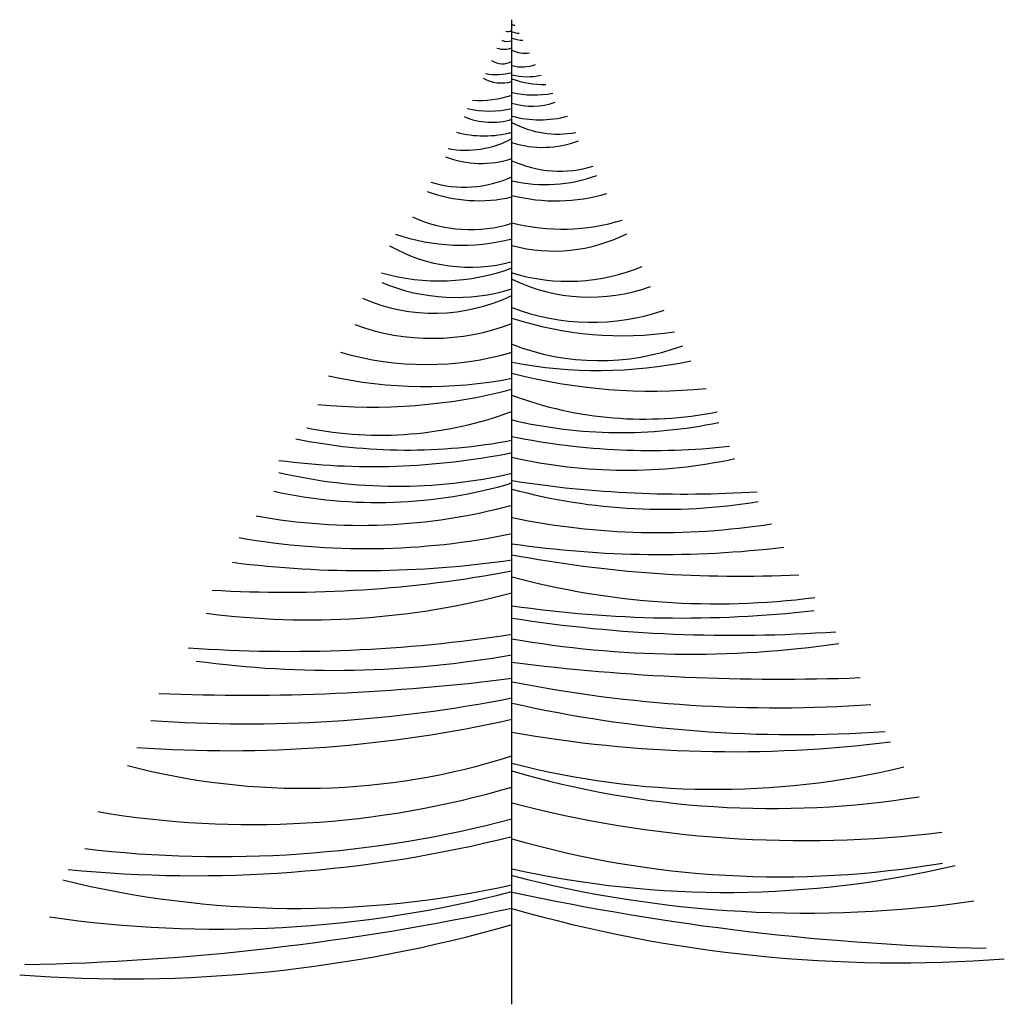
# Model space of a CAD drawing. Extents: x 22.09 to 24.09, y -8.52 to -6.52.
import ezdxf

# ---------------------------------------------------------------- set-up
doc = ezdxf.new("R2010")
doc.units = 0
doc.header["$MEASUREMENT"] = 0
doc.layers.get('0').update_dxf_attribs({"linetype": 'CONTINUOUS'})
doc.layers.add('DIBUJO', color=5, linetype='CONTINUOUS')

# ---------------------------------------------------------------- blocks, each defined once
blk = doc.blocks.new('ARBAPINO')
blk.add_line((0, 0), (0, 2))
for centre, radius, start, end in [((0.0095, 2.0171), 0.0287, 250.743, 262.9857), ((-0.0079, 1.991), 0.0148, 251.4587, 302.237), ((0.0164, 2.0183), 0.0457, 248.9477, 267.3999), ((0.023, 2.0174), 0.0592, 247.1554, 268.9776), ((-0.0164, 1.9857), 0.0457, 251.7673, 291.0523), ((-0.0095, 1.9845), 0.0287, 246.5996, 289.257), ((0.0253, 1.9874), 0.0556, 242.9784, 280.3742), ((-0.0195, 1.9482), 0.0378, 234.8008, 301.0051), ((0.0207, 1.9847), 0.0806, 255.1195, 289.649), ((-0.0207, 1.9521), 0.0806, 241.8883, 284.8805), ((-0.0315, 1.9989), 0.1104, 258.1947, 286.6035), ((0.0306, 2.0102), 0.126, 255.9271, 283.0139), ((0.0656, 2.0674), 0.1989, 250.7315, 270.9446), ((-0.0656, 2.0348), 0.1989, 265.6992, 289.2685), ((0.0456, 2.0456), 0.1985, 256.7272, 280.7759), ((0.0415, 1.9634), 0.1392, 252.6558, 289.5081), ((-0.0415, 1.9308), 0.1392, 246.4222, 287.3442), ((-0.0456, 2.013), 0.1985, 256.7272, 283.2728), ((0.0565, 2.0115), 0.2148, 254.751, 285.249), ((0.0936, 1.9642), 0.1966, 241.5754, 280.5692), ((-0.0565, 1.9788), 0.2148, 254.751, 285.249), ((-0.0936, 1.9315), 0.1966, 259.4308, 298.4246), ((0.0624, 1.9431), 0.2024, 252.0501, 291.0877), ((-0.0624, 1.9104), 0.2024, 248.9123, 287.9499), ((0.0972, 1.928), 0.2355, 245.6188, 286.6677), ((-0.0972, 1.8954), 0.2355, 253.3323, 294.3812), ((0.0675, 1.9665), 0.3015, 257.0609, 290.3222), ((-0.0675, 1.9339), 0.3015, 249.6778, 282.9391), ((0.0895, 1.9975), 0.3655, 255.8287, 286.3751), ((-0.0838, 1.8587), 0.2849, 245.5393, 287.1102), ((0.1022, 1.9841), 0.4095, 255.5444, 287.297), ((-0.1022, 1.9515), 0.4095, 250.8814, 284.4556), ((0.085, 1.8595), 0.3294, 255.0416, 296.7435), ((-0.085, 1.8268), 0.3294, 240.2356, 284.9584), ((-0.1477, 1.8977), 0.4283, 254.098, 290.168), ((0.1144, 1.859), 0.3904, 252.9668, 292.6406), ((-0.1144, 1.8264), 0.3904, 247.3594, 287.0332), ((0.1583, 1.8006), 0.364, 244.2235, 289.748), ((-0.1583, 1.7679), 0.364, 246.4843, 295.7765), ((0.1622, 1.8392), 0.4538, 249.0602, 288.8803), ((-0.1622, 1.8066), 0.4538, 249.766, 290.9398), ((0.2242, 2.0784), 0.7203, 251.8649, 278.4427), ((0.1771, 1.7975), 0.49, 248.816, 290.2594), ((-0.1741, 1.9138), 0.6142, 253.5482, 286.4624), ((0.1749, 2.202), 0.9146, 258.9776, 281.9043), ((0.2841, 2.3805), 1.1348, 255.5016, 275.5722), ((-0.1749, 2.1694), 0.9146, 257.4942, 281.0224), ((-0.2841, 2.3479), 1.1348, 264.4278, 284.4984), ((0.2672, 1.951), 0.7622, 249.4785, 281.3078), ((-0.2672, 1.9183), 0.7622, 258.6922, 290.5215), ((0.2215, 2.1296), 0.9682, 256.7772, 281.8239), ((-0.2125, 2.2728), 1.1469, 258.6163, 280.6782), ((0.284, 2.5678), 1.4428, 258.6464, 276.2775), ((-0.284, 2.5352), 1.4428, 262.4625, 281.3536), ((0.2328, 2.1313), 1.0463, 257.1438, 282.1485), ((-0.2328, 2.0987), 1.0463, 256.6775, 282.8562), ((0.3501, 3.3032), 2.2667, 261.1158, 273.7347), ((-0.2744, 1.9883), 0.969, 257.5241, 286.4507), ((0.3075, 2.1751), 1.1696, 254.7551, 279.4835), ((-0.3075, 2.1425), 1.1696, 259.563, 285.2449), ((0.2982, 2.4319), 1.4737, 258.3269, 278.9323), ((-0.2982, 2.3993), 1.4737, 259.9985, 281.6731), ((0.3025, 3.0119), 2.0982, 261.7112, 276.8338), ((-0.3025, 2.9792), 2.0982, 262.7292, 278.2888), ((0.4616, 3.3365), 2.4668, 259.2156, 272.8189), ((-0.4616, 3.3038), 2.4668, 266.5726, 280.7844), ((0.4142, 2.4037), 1.5901, 254.9007, 277.2638), ((-0.4142, 2.3711), 1.5901, 262.5159, 285.0993), ((0.3446, 3.1652), 2.3805, 261.678, 276.4905), ((0.4509, 3.6791), 2.9295, 261.147, 274.0501), ((-0.4509, 3.6465), 2.9295, 265.9548, 278.853), ((0.3613, 2.7983), 2.0872, 260.0313, 278.3418), ((-0.3613, 2.7656), 2.0872, 262.2826, 279.9687), ((0.5442, 4.9653), 4.3048, 262.7374, 272.1696), ((-0.5442, 4.9327), 4.3048, 267.695, 277.2626), ((0.5382, 3.3732), 2.7708, 258.8003, 273.9535), ((-0.5382, 3.3405), 2.7708, 265.9554, 281.1997), ((0.5769, 3.1783), 2.6305, 257.3322, 273.9482), ((-0.5769, 3.1457), 2.6305, 265.966, 282.6678), ((0.4495, 3.0876), 2.5744, 259.9448, 277.1285), ((-0.4238, 1.8395), 1.4007, 255.2326, 287.6095), ((0.4131, 2.0686), 1.6319, 255.3374, 283.559), ((0.5288, 2.268), 1.8702, 253.5759, 279.186), ((-0.5288, 2.2353), 1.8702, 260.39, 286.4241), ((0.5926, 2.6667), 2.334, 255.2929, 276.9084), ((-0.5926, 2.6341), 2.334, 263.228, 284.7071), ((-0.6446, 2.908), 2.6467, 264.4289, 284.0969), ((0.5447, 2.221), 1.9619, 253.8794, 279.6798), ((0.4349, 2.2291), 2.0017, 257.4515, 283.4489), ((0.5968, 2.5632), 2.3778, 255.4646, 278.2589), ((-0.4349, 2.1965), 2.0017, 256.1954, 282.5485), ((-0.5968, 2.5306), 2.3778, 261.7176, 284.5354), ((1.0861, 5.2708), 5.1584, 257.8458, 268.6356), ((-1.0861, 5.2382), 5.1584, 271.0757, 282.1542), ((0.7842, 2.9262), 2.8419, 253.9813, 274.3541), ((-0.7842, 2.8935), 2.8419, 265.6459, 286.0187)]:
    blk.add_arc(centre, radius, start, end)

msp = doc.modelspace()

# ---------------------------------------------------------------- block references
at = {"layer": 'DIBUJO'}
msp.add_blockref('ARBAPINO', (23.0855, -8.5159), dxfattribs=at)

doc.saveas('drawing.dxf')
